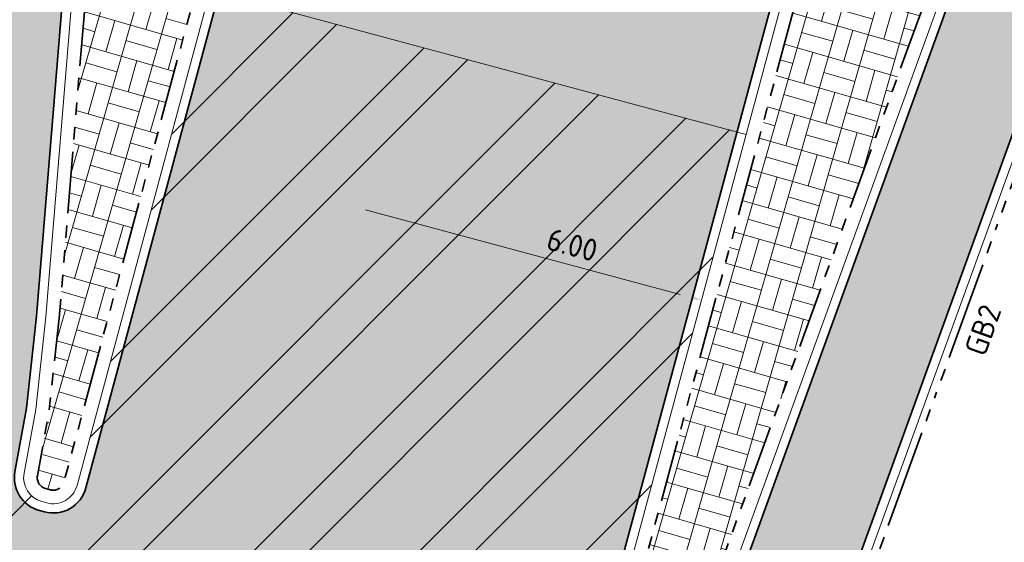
# Model space of a CAD drawing. Header units: metres. Extents: x 196651 to 397723, y 354703 to 710691.
# Tile 8 of 256: x 197519 to 197535, y 355962 to 355970. Entities that reach past the tile are written whole.
import ezdxf
from ezdxf.enums import TextEntityAlignment as Align

# ---------------------------------------------------------------- set-up
doc = ezdxf.new("R2010")
doc.units = ezdxf.units.M
doc.header["$MEASUREMENT"] = 0
for name, pattern in [('VH-OPSLUITBAND_100X200', [16, 8, -2, 4, -2]), ('VH-RIJWIELPADBAND_410X225', [28, 16, -2, 2, -2, 0, -2, 2, -2]), ('VH-RWSBAND_110X220', [24, 10, -2, 2, -2, 2, -2, 2, -2])]:
    doc.linetypes.add(name, pattern=pattern)
for name, color, linetype, lineweight in [('N-WE-VH-GOOT_TEGEL-G', 170, 'Continuous', 35), ('N-WE-VH-KANTOPSLUITING_RIJWIELPADBAND_410X250-G', 5, 'VH-RIJWIELPADBAND_410X225', 35), ('N-WE-VH-KANTOPSLUITING_TEKST-T', 7, 'VH-OPSLUITBAND_100X200', 35), ('N-WE-VH-KANTOPSLUITING_TROTTOIRBAND_RWS_110 220-G', 6, 'VH-RWSBAND_110X220', 35), ('N-WE-VH-KANTVERHARDING-G', 1, 'Continuous', 5), ('N-WE-VH-VERHARDING_ASFALT_DEKLAAG-G_ZWART', 252, 'Continuous', 5), ('N-WE-VH_BETON_PRINTBETON-A', 252, 'Continuous', 5), ('X-XX-AL-AANPIJLING-M', 7, 'Continuous', 18)]:
    doc.layers.add(name, color=color, linetype=linetype, lineweight=lineweight)
doc.layers.add('N-WE-VH-VERHARDING_ASFALT_COATING_ROOD-G', color=7, linetype='Continuous', lineweight=5, true_color=0xffa8a8)
doc.styles.add('NLCS-ISO', font='NLCS-ISO.ttf')
doc.styles.add('NLCS-ISO-M200-T18', font='NLCS-ISO.ttf')
doc.dimstyles.new('NLCS-M200-T18-PIJL', dxfattribs={"dimscale": 0.2, "dimtxt": 1.799999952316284, "dimasz": 1.8, "dimexe": 2, "dimexo": 2, "dimgap": 0.7, "dimtad": 1, "dimzin": 0, "dimdsep": 46, "dimtxsty": 'NLCS-ISO-M200-T18', "dimcen": 0, "dimdle": 2, "dimse1": 1, "dimse2": 1, "dimclrd": 256, "dimclre": 256, "dimclrt": 256, "dimadec": 1, "dimazin": 0, "dimtfac": 1, "dimtofl": 0, "dimtmove": 1, "dimatfit": 0, "dimfxl": 2, "dimfxlon": 1, "dimtfillclr": 254, "dimtolj": 1, "dimtzin": 0, "dimlwd": 18, "dimlwe": 18, "dimarcsym": 0})

# ---------------------------------------------------------------- blocks, each defined once
blk = doc.blocks.new('TEKST TB')
at = {"style": 'NLCS-ISO'}
blk.add_attdef('TEKST_TROTTOIRBANDEN', text='', height=0.36, rotation=0.340705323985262, dxfattribs=at).set_placement((0, 0), align=Align.BOTTOM_CENTER)
blk = doc.blocks.new('*D1741')
at = {"layer": 'Defpoints', "color": 0, "ltscale": 0.2, "transparency": 16777216}
for p in [(197524.523176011, 355967.6888828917), (197530.322397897, 355966.1298774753), (197530.1920197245, 355965.6448939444)]:
    blk.add_point(p, dxfattribs=at)
at = {"layer": 'X-XX-AL-AANPIJLING-M', "linetype": 'Continuous', "lineweight": 18, "ltscale": 0.2, "transparency": 16777216}
blk.add_line((197524.740454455, 355967.1104387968), (197529.844363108, 355965.7383545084), dxfattribs=at)
at = {"layer": 'X-XX-AL-AANPIJLING-M', "ltscale": 0.2, "transparency": 16777216}
for points in [[(197524.7560312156, 355967.1683815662), (197524.7248776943, 355967.0524960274), (197524.3927978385, 355967.2038993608)], [(197529.8599398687, 355965.7962972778), (197529.8287863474, 355965.680411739), (197530.1920197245, 355965.6448939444)]]:
    blk.add_solid(points, dxfattribs=at)
at = {"layer": 'X-XX-AL-AANPIJLING-M', "ltscale": 0.2, "transparency": 16777216, "insert": (197528.0920143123, 355966.540800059), "char_height": 0.3599999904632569, "attachment_point": 5, "rotation": 344.9529189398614, "style": 'NLCS-ISO-M200-T18'}
blk.add_mtext('\\A1;6.00', dxfattribs=at)

msp = doc.modelspace()

# ---------------------------------------------------------------- hatches: boundary and pattern name
at = {"layer": 'N-WE-VH-VERHARDING_ASFALT_COATING_ROOD-G'}
h = msp.add_hatch(color=256, dxfattribs=at)
edge = h.paths.add_edge_path()
edge.add_line((197542.7862552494, 355974.9128508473), (197543.2054415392, 355978.0360372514))
edge.add_arc((197554.8149908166, 356064.5356310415), 87.27520472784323, 261.7339482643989, 262.35572487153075, ccw=False)
edge.add_arc((197555.8418754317, 356071.3098654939), 94.12670722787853, 260.97514000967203, 261.70820861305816, ccw=False)
edge.add_arc((197541.3365175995, 355979.9778557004), 1.649999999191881, 189.3672546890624, 260.94646150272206, ccw=False)
edge.add_arc((197540.3794522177, 355979.8199764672), 0.6800000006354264, 152.2420251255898, 189.3672546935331, ccw=False)
edge.add_arc((197545.9432069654, 355966.4623743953), 15.00000000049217, 114.2697732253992, 128.0727884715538)
edge.add_arc((197537.0016070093, 355977.8771801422), 0.5000000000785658, 27.629149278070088, 128.0727884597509, ccw=False)
edge.add_line((197537.4445908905, 355978.1090535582), (197537.5937759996, 355977.8240420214))
edge.add_arc((197537.1507921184, 355977.5921686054), 0.500000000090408, -61.310977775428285, 27.62914926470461, ccw=False)
edge.add_arc((197541.9513464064, 355968.8197870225), 9.50000000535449, 118.6890222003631, 127.8472472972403)
edge.add_arc((197535.8157621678, 355976.7162803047), 0.4999999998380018, 256.0282295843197, 307.8472473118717, ccw=False)
edge.add_arc((197535.7252889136, 355976.7385939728), 0.5084216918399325, 135.4036658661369, 266.5891622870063, ccw=False)
edge.add_arc((197545.9432069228, 355966.4623744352), 14.99999994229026, 134.8562124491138, 138.1870542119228)
edge.add_line((197534.7633262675, 355976.462887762), (197523.8882800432, 355979.1686508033))
edge.add_arc((197515.9507558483, 355978.1707983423), 7.999999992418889, 7.165253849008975, 12.85575168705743)
edge.add_arc((197523.2627557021, 355979.8395278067), 0.4999999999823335, -103.97177041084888, 12.855751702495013, ccw=False)
edge.add_line((197523.1420338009, 355979.3543204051), (197521.3154791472, 355979.8087758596))
edge.add_arc((197521.4361958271, 355980.2939799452), 0.4999955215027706, 168.8102605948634, 256.0287184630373, ccw=False)
edge.add_line((197520.9457052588, 355980.3910084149), (197518.7890844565, 355981.6504131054))
edge.add_arc((197518.4773620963, 355981.7330897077), 0.3225000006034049, 300.1397031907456, 345.14572122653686, ccw=False)
edge.add_arc((197518.4816330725, 355981.7012358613), 0.293066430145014, 252.7281601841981, 302.545228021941, ccw=False)
edge.add_line((197518.3946200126, 355981.4213847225), (197516.5930669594, 355981.859648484))
edge.add_arc((197519.0437215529, 355991.7093587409), 10.15000000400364, 241.9246132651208, 256.0282295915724, ccw=False)
edge.add_line((197514.2667977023, 355982.7537181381), (197510.3224050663, 355984.8576506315))
edge.add_line((197510.3224050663, 355984.8576506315), (197509.4642080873, 355983.2514152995))
edge.add_line((197509.4642080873, 355983.2514152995), (197515.0953247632, 355980.2431433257))
edge.add_arc((197512.1974506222, 355974.8186778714), 6.150000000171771, -4.675881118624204, 61.88784252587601, ccw=False)
edge.add_line((197518.3269821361, 355974.3173362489), (197517.6062776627, 355965.5103342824))
edge.add_line((197517.6062776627, 355965.5103342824), (197517.4512776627, 355964.4963342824))
edge.add_line((197517.4512776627, 355964.4963342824), (197517.1393013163, 355963.1158953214))
edge.add_line((197517.1393013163, 355963.1158953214), (197519.0645275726, 355962.6121739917))
edge.add_arc((197519.5928361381, 355962.7651120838), 0.5500000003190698, 169.6797666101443, 196.1450057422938, ccw=False)
edge.add_line((197519.0517341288, 355962.8636443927), (197519.2388790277, 355963.8892152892))
edge.add_line((197519.2388790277, 355963.8892152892), (197519.4015035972, 355965.3842811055))
edge.add_line((197519.4015035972, 355965.3842811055), (197520.3435078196, 355976.8511834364))
edge.add_arc((197520.9913255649, 355976.7979653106), 0.6500000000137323, 76.02822958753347, 175.3037062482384, ccw=False)
edge.add_line((197521.1482640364, 355977.4287349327), (197523.3571746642, 355976.8791474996))
edge.add_arc((197523.1659389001, 355976.1720997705), 0.7324531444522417, 38.68374613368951, 74.86528591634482, ccw=False)
edge.add_line((197523.7376974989, 355976.6298985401), (197533.1044143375, 355974.2994149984))
edge.add_arc((197533.386619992, 355973.7150535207), 0.6489363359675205, 75.99430862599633, 115.7772877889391, ccw=False)
edge.add_line((197533.5436744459, 355974.3446980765), (197534.580013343, 355974.0868520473))
edge.add_arc((197534.4230748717, 355973.4560824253), 0.649999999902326, -16.180131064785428, 76.02822960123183, ccw=False)
edge.add_line((197535.047328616, 355973.2749546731), (197534.3710585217, 355970.9442011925))
edge.add_line((197534.3710585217, 355970.9442011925), (197527.7924443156, 355952.8124641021))
edge.add_arc((197527.2754261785, 355953.0000600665), 0.5499999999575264, 297.61306517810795, 340.0570951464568, ccw=False)
edge.add_line((197527.5303501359, 355952.5127062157), (197525.0341106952, 355945.3148177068))
edge.add_line((197525.0341106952, 355945.3148177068), (197526.6950826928, 355947.5664088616))
edge.add_line((197526.6950826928, 355947.5664088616), (197527.8223597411, 355949.1846290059))
edge.add_line((197527.8223597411, 355949.1846290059), (197528.8215455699, 355950.9078769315))
edge.add_line((197528.8215455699, 355950.9078769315), (197529.0688053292, 355951.4506662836))
edge.add_line((197529.0688053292, 355951.4506662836), (197529.4040610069, 355952.2699953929))
edge.add_line((197529.4040610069, 355952.2699953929), (197536.1701435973, 355970.9174509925))
edge.add_arc((197541.9513464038, 355968.8197870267), 6.1500000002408, 82.20395198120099, 160.0570951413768, ccw=False)
edge.add_arc((197554.9906803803, 356063.979251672), 89.89867489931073, 262.1971351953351, 262.1975715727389)
at = {"layer": 'N-WE-VH-VERHARDING_ASFALT_DEKLAAG-G_ZWART'}
h = msp.add_hatch(color=256, dxfattribs=at)
h.dxf.hatch_style = 1
edge = h.paths.add_edge_path()
edge.add_arc((197527.2754261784, 355953.0000600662), 0.5499999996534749, 252.3864397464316, 297.6130651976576)
edge.add_line((197527.5303501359, 355952.5127062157), (197524.8687351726, 355944.8379585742))
edge.add_line((197524.8687351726, 355944.8379585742), (197524.66, 355944.555))
edge.add_line((197524.66, 355944.555), (197513.7958190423, 355948.0931621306))
edge.add_line((197513.7958190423, 355948.0931621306), (197515.4104332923, 355956.6738440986))
edge.add_line((197515.4104332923, 355956.6738440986), (197517.1382089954, 355963.1113698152))
edge.add_line((197517.1382089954, 355963.1113698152), (197519.0645275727, 355962.6121739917))
edge.add_arc((197519.592836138, 355962.7651120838), 0.5500000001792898, 196.1450057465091, 254.8186210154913)
edge.add_line((197519.4488045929, 355962.2343061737), (197519.5287306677, 355962.2126186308))
edge.add_arc((197519.6727622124, 355962.7434245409), 0.5499999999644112, 254.8186210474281, 344.9509905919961)
edge.add_line((197520.2038994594, 355962.6006196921), (197523.8279438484, 355976.0796085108))
edge.add_arc((197523.2002361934, 355976.2483778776), 0.6499999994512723, 344.9509905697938, 396.3130923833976)
edge.add_line((197523.724001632, 355976.6333061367), (197533.1044143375, 355974.2994149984))
edge.add_arc((197533.3867359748, 355973.7139284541), 0.6500000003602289, 115.7433668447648, 149.9929089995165)
edge.add_arc((197545.9432069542, 355966.4623744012), 15.1499999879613, 149.9929090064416, 154.8620653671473)
edge.add_arc((197545.943206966, 355966.4623743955), 15.15000000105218, 154.8620653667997, 164.9134229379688)
edge.add_line((197531.3153724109, 355970.4055908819), (197526.6684612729, 355953.1673166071))
edge.add_arc((197527.1995047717, 355953.0241635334), 0.5500000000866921, 164.913422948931, 252.3864397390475)
edge.add_line((197527.0330772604, 355952.4999480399), (197527.1089986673, 355952.4758445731))
h = msp.add_hatch(dxfattribs=at)
h.set_pattern_fill('ANSI32', color=251, scale=0.2)
h.set_pattern_definition([(45, (0, 0), (-1.347038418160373, 1.347038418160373), []), (45, (0.8980260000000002, 0), (-1.347038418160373, 1.347038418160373), [])])
edge = h.paths.add_edge_path()
edge.add_line((197515.4104332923, 355956.6738440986), (197513.7958190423, 355948.0931621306))
edge.add_line((197513.7958190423, 355948.0931621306), (197524.66, 355944.555))
edge.add_line((197524.66, 355944.555), (197524.8687351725, 355944.8379585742))
edge.add_line((197524.8687351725, 355944.8379585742), (197527.6652500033, 355952.9016890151))
edge.add_line((197527.6652500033, 355952.9016890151), (197527.6514393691, 355952.8636266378))
edge.add_arc((197527.2754261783, 355953.0000600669), 0.4000000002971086, 252.3864398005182, 340.05709510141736, ccw=False)
edge.add_line((197527.1543879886, 355952.6188124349), (197527.0784665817, 355952.6429159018))
edge.add_arc((197527.1995047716, 355953.0241635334), 0.3999999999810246, 164.9134229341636, 252.3864397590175, ccw=False)
edge.add_line((197526.813291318, 355953.1282748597), (197530.9117024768, 355968.3318226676))
edge.add_line((197530.9117024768, 355968.3318226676), (197522.2179256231, 355970.6691434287))
edge.add_line((197522.2179256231, 355970.6691434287), (197520.0590438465, 355962.639566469))
edge.add_arc((197519.6727622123, 355962.7434245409), 0.4000000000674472, 254.8186210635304, 344.95099058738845, ccw=False)
edge.add_line((197519.5680119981, 355962.357383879), (197519.4880859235, 355962.3790714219))
edge.add_arc((197519.5928361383, 355962.7651120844), 0.4000000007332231, 210.0148137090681, 254.8186210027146, ccw=False)
edge.add_line((197519.2464776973, 355962.5650225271), (197517.1382089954, 355963.1113698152))
edge.add_line((197517.1382089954, 355963.1113698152), (197515.4104332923, 355956.6738440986))
at = {"layer": 'N-WE-VH_BETON_PRINTBETON-A'}
h = msp.add_hatch(dxfattribs=at)
h.set_pattern_fill('AVH-BSS_KEIFORMAAT_BLOK', color=256, scale=2.5, angle=74, style=0, pattern_type=2)
h.set_pattern_definition([(74, (192530.8626700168, 422217.2792524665), (-0.5046623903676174, 0.1447096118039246), []), (74, (192530.6103388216, 422217.3516072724), (-0.3599527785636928, 0.6493720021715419), [0.525, -0.525]), (164, (192530.8626700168, 422217.2792524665), (-0.1447096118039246, -0.5046623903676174), []), (164, (192530.7903152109, 422217.0269212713), (-0.6493720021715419, -0.3599527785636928), [0.525, -0.525])])
edge = h.paths.add_edge_path()
edge.add_arc((197519.5928390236, 355962.7651279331), 0.4000000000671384, 169.6820741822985, 260.7495345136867)
edge.add_arc((197519.6727622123, 355962.7434245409), 0.4000000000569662, 248.8654971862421, 248.8767008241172)
edge.add_arc((197519.5928361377, 355962.7651120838), 0.3999999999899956, 169.6797666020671, 260.76054129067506, ccw=False)
edge = h.paths.add_edge_path()
edge.add_line((197522.9308644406, 355974.1681027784), (197520.5496805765, 355974.8417622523))
edge.add_line((197520.5496805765, 355974.8417622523), (197519.7700240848, 355965.3510990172))
edge.add_line((197519.7700240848, 355965.3510990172), (197519.6058565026, 355963.8413615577))
edge.add_line((197519.6058565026, 355963.8413615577), (197519.4157482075, 355962.7973590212))
edge.add_arc((197519.5928361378, 355962.7651120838), 0.1800000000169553, 169.6797666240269, 254.8186210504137)
edge.add_line((197519.5456985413, 355962.591393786), (197519.6256246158, 355962.5697062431))
edge.add_arc((197519.6727622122, 355962.7434245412), 0.1800000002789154, 254.8186211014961, 344.9509905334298)
edge.add_line((197519.8465889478, 355962.6966884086), (197522.9308644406, 355974.1681027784))
edge = h.paths.add_edge_path()
edge.add_arc((197527.2754261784, 355953.0000600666), 0.4000000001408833, 246.6559072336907, 246.6720486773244)
edge.add_arc((197527.1995047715, 355953.0241635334), 0.3999999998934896, 164.9134229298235, 258.1008308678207, ccw=False)
edge.add_arc((197527.1995105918, 355953.0241851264), 0.3999999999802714, 164.9166262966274, 258.084831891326)
edge = h.paths.add_edge_path()
edge.add_arc((197545.9432069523, 355966.4623743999), 14.779999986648, 159.692764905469, 164.9134229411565)
edge.add_line((197531.6726198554, 355970.3092879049), (197527.0257087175, 355953.0710136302))
edge.add_arc((197527.1995047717, 355953.0241635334), 0.1800000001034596, 164.9134229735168, 252.3864397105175)
edge.add_line((197527.1450375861, 355952.8526020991), (197527.220958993, 355952.8284986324))
edge.add_arc((197527.2754261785, 355953.0000600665), 0.1799999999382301, 252.3864397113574, 340.0570951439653)
edge.add_line((197527.4446321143, 355952.9386650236), (197533.9470833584, 355970.8595474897))
edge.add_line((197533.9470833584, 355970.8595474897), (197532.0818561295, 355971.5918337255))

# ---------------------------------------------------------------- linework, layer by layer
at = {"layer": 'N-WE-VH-GOOT_TEGEL-G', "flags": 128}
for points in [[(197594.4630691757, 355981.8812752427, -0.04466244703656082), (197591.9007459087, 355980.9196849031), (197579.9919724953, 355977.6270255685, -0.1048818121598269), (197542.7862552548, 355974.9128508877, 0.3534289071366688), (197536.1701435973, 355970.9174509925), (197529.4040610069, 355952.2699953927), (197529.0688053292, 355951.4506662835), (197528.8215455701, 355950.9078769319), (197527.8223597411, 355949.184629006), (197526.6950826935, 355947.5664088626), (197525.0341106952, 355945.3148177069)], [(197531.3153724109, 355970.4055908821), (197526.668461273, 355953.1673166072, 0.401353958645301), (197527.0330772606, 355952.4999480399), (197527.1089986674, 355952.4758445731, 0.4023555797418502), (197527.7924443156, 355952.8124641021), (197534.3696855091, 355970.9394691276), (197535.047328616, 355973.2749546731, 0.4255481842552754), (197534.580013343, 355974.0868520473), (197533.5436744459, 355974.3446980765)]]:
    msp.add_lwpolyline(points, format="xyb", dxfattribs=at)
msp.add_lwpolyline([(197523.8279438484, 355976.0796085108, 0.4197311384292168), (197523.3571746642, 355976.8791474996), (197521.1482640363, 355977.4287349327, 0.4624645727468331), (197520.3435078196, 355976.8511834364), (197519.4016653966, 355965.38625067), (197519.2394614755, 355963.8945716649), (197519.0517341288, 355962.8636443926, 0.3895763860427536), (197519.4488045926, 355962.2343061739), (197519.5287306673, 355962.2126186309, 0.4148903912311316), (197520.2038994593, 355962.600619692)], format="xyb", close=True, dxfattribs=at)
at = {"layer": 'N-WE-VH-KANTOPSLUITING_RIJWIELPADBAND_410X250-G', "ltscale": 0.1, "flags": 128}
msp.add_lwpolyline([(197535.7417853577, 355968.9452924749), (197529.1262537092, 355950.7127582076)], dxfattribs=at)
at = {"layer": 'N-WE-VH-KANTOPSLUITING_TROTTOIRBAND_RWS_110 220-G', "ltscale": 0.1, "flags": 128}
for points in [[(197522.9308644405, 355974.1681027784), (197519.8465889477, 355962.6966884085, -0.4148903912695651), (197519.6256246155, 355962.5697062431), (197519.5456985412, 355962.591393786, -0.389576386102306), (197519.4157482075, 355962.7973590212), (197519.6058565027, 355963.8413615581), (197519.7700240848, 355965.3510990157), (197520.5496805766, 355974.8417622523)], [(197531.6726198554, 355970.309287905), (197527.0257087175, 355953.0710136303, 0.4013539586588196), (197527.1450375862, 355952.8526020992), (197527.2209589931, 355952.8284986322, 0.4023555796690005), (197527.4446321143, 355952.9386650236), (197533.9470833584, 355970.8595474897), (197532.0818561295, 355971.5918337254, 0.02278335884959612)]]:
    msp.add_lwpolyline(points, format="xyb", close=True, dxfattribs=at)
at = {"layer": 'N-WE-VH-KANTVERHARDING-G', "flags": 128}
for points in [[(197594.5002674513, 355981.7327533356, -0.04416389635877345), (197591.9407196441, 355980.7751093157), (197580.0328183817, 355977.4826911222, -0.1048792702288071), (197542.7658916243, 355974.764239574, 0.3534289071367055), (197536.3111485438, 355970.8662884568), (197529.5450659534, 355952.218832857)], [(197523.6830882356, 355976.1185552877, 0.4197311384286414), (197523.3209580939, 355976.7335852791), (197521.112047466, 355977.2831727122, 0.4624645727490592), (197520.4930042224, 355976.8389023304), (197519.5509999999, 355965.3719999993), (197519.388, 355963.873), (197519.199307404, 355962.8367719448, 0.38957638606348), (197519.4880859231, 355962.379071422), (197519.5680119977, 355962.3573838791, 0.414890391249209), (197520.0590438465, 355962.6395664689), (197523.6830882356, 355976.1185552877)], [(197531.8759999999, 355971.9089999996), (197526.813291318, 355953.1282748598, 0.4013539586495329), (197527.0784665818, 355952.6429159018), (197527.1543879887, 355952.6188124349, 0.4023555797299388), (197527.6514393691, 355952.8636266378), (197534.2269999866, 355970.9859999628)]]:
    msp.add_lwpolyline(points, format="xyb", dxfattribs=at)
msp.add_lwpolyline([(197522.2179550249, 355970.669135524), (197530.9141331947, 355968.3311691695)], dxfattribs=at)

# ---------------------------------------------------------------- block references
at = {"layer": 'N-WE-VH-KANTOPSLUITING_TEKST-T', "rotation": 70.05709514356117}
msp.add_blockref('TEKST TB', (197535.0246190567, 355965.0625584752), dxfattribs=at).add_auto_attribs({'TEKST_TROTTOIRBANDEN': 'GB2'})

# ---------------------------------------------------------------- dimensions: what is measured, and where the dimension line sits
at = {"layer": 'X-XX-AL-AANPIJLING-M', "ltscale": 0.2}
dim = msp.add_linear_dim(base=(197530.1920197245, 355965.6448939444), p1=(197524.523176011, 355967.6888828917), p2=(197530.322397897, 355966.1298774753), angle=344.95291893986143, text='6.00', dimstyle='NLCS-M200-T18-PIJL', dxfattribs=at)
dim.commit()
dim.dimension.update_dxf_attribs({"geometry": '*D1741', "text_midpoint": (197528.0089382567, 355966.23177196), "dimtype": 161})

doc.saveas('drawing.dxf')
